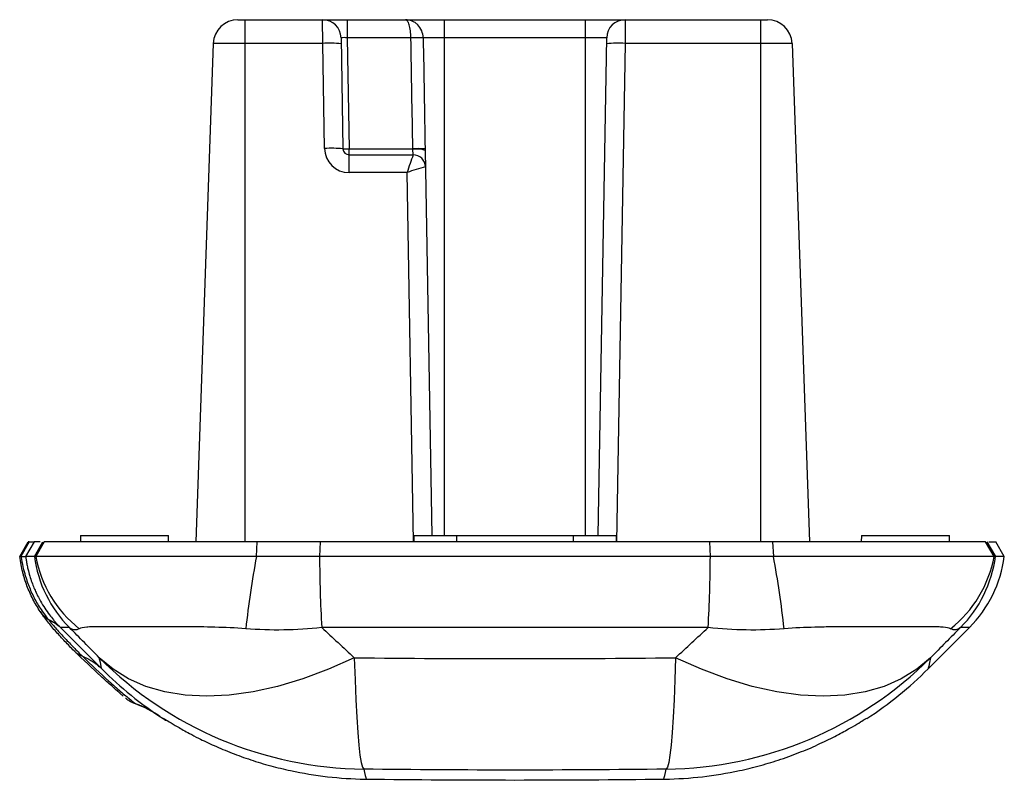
# Paper-space layout '_Left' of a CAD drawing. Header units: millimetres. Extents: x 157.7 to 237.9, y 135.3 to 197.3.
import ezdxf

# ---------------------------------------------------------------- set-up
doc = ezdxf.new("R2010")
doc.units = ezdxf.units.MM

psp = doc.layouts.new('_Left')

# ---------------------------------------------------------------- linework, layer by layer
at = {"color": 7, "linetype": 'Continuous', "lineweight": 25}
for p, q in [((175.477, 197.275), (218.611, 197.275)), ((176.044, 197.275), (176.044, 154.775)), ((182.386, 195.345), (182.378, 197.275)), ((184.377, 197.275), (184.377, 195.801)), ((192.294, 155.275), (192.294, 197.275)), ((203.794, 155.275), (203.794, 197.275)), ((207.018, 197.275), (207.01, 195.345)), ((218.044, 197.275), (218.044, 154.775)), ((183.878, 195.801), (184.035, 186.766)), ((184.377, 195.801), (184.535, 186.766)), ((189.574, 195.801), (184.377, 195.801)), ((205.519, 195.801), (190.572, 195.801)), ((204.811, 155.275), (205.519, 195.801)), ((173.478, 195.345), (172.061, 154.775)), ((182.386, 195.345), (173.478, 195.345)), ((182.535, 186.792), (182.386, 195.345)), ((220.61, 195.345), (207.01, 195.345)), ((220.61, 195.345), (222.026, 154.775)), ((184.535, 184.827), (184.535, 186.766)), ((184.535, 186.766), (189.727, 186.766)), ((184.535, 186.275), (189.753, 186.275)), ((189.753, 186.275), (189.729, 186.721)), ((190.729, 186.631), (191.276, 155.275)), ((189.261, 184.827), (184.535, 184.827)), ((157.708, 153.575), (158.401, 154.775)), ((158.491, 154.775), (157.814, 153.575)), ((158.886, 154.775), (158.193, 153.575)), ((159.388, 154.775), (158.886, 154.775)), ((158.911, 153.575), (159.604, 154.775)), ((159.708, 154.775), (159.016, 153.575)), ((162.661, 155.275), (162.653, 154.775)), ((162.661, 155.275), (169.826, 155.275)), ((169.835, 154.775), (169.826, 155.275)), ((176.987, 153.575), (177.06, 154.775)), ((182.173, 154.774), (182.13, 153.575)), ((213.914, 154.775), (182.173, 154.775)), ((189.811, 155.275), (189.803, 154.775)), ((189.811, 155.275), (206.276, 155.275)), ((206.276, 155.275), (206.285, 154.775)), ((213.958, 153.575), (213.914, 154.775)), ((219.028, 154.775), (219.101, 153.575)), ((226.261, 155.275), (226.253, 154.775)), ((226.261, 155.275), (233.426, 155.275)), ((233.435, 154.775), (233.426, 155.275)), ((237.072, 153.575), (236.38, 154.775)), ((236.484, 154.775), (237.177, 153.575)), ((236.647, 154.775), (237.207, 154.775)), ((237.9, 153.575), (237.207, 154.775)), ((158.911, 153.575), (158.193, 153.575)), ((213.958, 153.575), (182.13, 153.575)), ((237.9, 153.575), (237.177, 153.575)), ((161.758, 147.784), (161.035, 147.784)), ((213.78, 147.784), (182.308, 147.784)), ((231.695, 144.426), (235.053, 147.784)), ((162.411, 146.408), (164.393, 144.426)), ((167.076, 141.628), (167.079, 141.626)), ((167.08, 141.616), (167.1, 141.609))]:
    psp.add_line(p, q, dxfattribs=at)
at = {"color": 8, "linetype": 'Continuous', "lineweight": 25}
for p, q in [((207.01, 195.345), (206.302, 154.775)), ((189.786, 154.775), (189.261, 184.827)), ((193.294, 155.275), (193.294, 154.775)), ((202.794, 155.275), (202.794, 154.775)), ((235.053, 147.784), (234.33, 147.784)), ((169.395, 140.386), (169.395, 140.411)), ((226.693, 140.411), (226.692, 140.384))]:
    psp.add_line(p, q, dxfattribs=at)
at = {"color": 7, "linetype": 'Continuous', "lineweight": 25, "flags": 128}
for points in [[(190.752, 185.292), (190.752, 185.293), (190.751, 185.293)], [(184.96, 145.324), (182.849, 144.383), (180.761, 143.604), (178.711, 142.992), (176.713, 142.552), (174.782, 142.286), (172.931, 142.198), (171.173, 142.286), (169.521, 142.552), (167.986, 142.992), (166.58, 143.604), (165.312, 144.383), (164.191, 145.324)], [(184.96, 145.324), (185.019, 143.531), (185.086, 141.911), (185.16, 140.477), (185.241, 139.239), (185.328, 138.206), (185.421, 137.385), (185.519, 136.783), (185.622, 136.404), (185.728, 136.25)], [(211.127, 145.324), (211.069, 143.531), (211.002, 141.911), (210.928, 140.477), (210.847, 139.239), (210.759, 138.206), (210.666, 137.385), (210.568, 136.783), (210.466, 136.404), (210.36, 136.25)], [(231.897, 145.324), (230.776, 144.383), (229.508, 143.604), (228.102, 142.992), (226.567, 142.552), (224.915, 142.286), (223.157, 142.198), (221.306, 142.286), (219.375, 142.552), (217.377, 142.992), (215.326, 143.604), (213.238, 144.383), (211.127, 145.324)]]:
    psp.add_lwpolyline(points, dxfattribs=at)
at = {"color": 7, "linetype": 'Continuous', "lineweight": 25}
for centre, radius, start, end in [((175.477, 195.275), 2, 90, 178), ((182.378, 195.775), 1.5, 1, 90), ((207.018, 195.775), 1.5, 90, 179), ((218.611, 195.275), 2, 2, 90), ((184.127, 193.419), 2.395, 84.0093, 95.9907), ((190.073, 179.387), 16.421, 88.25866, 91.74134), ((182.948, 184.575), 10.784, 85.01222, 92.98839), ((206.448, 184.575), 10.784, 87.01161, 94.98778), ((183.098, 176.023), 10.784, 85.01222, 92.98839), ((184.535, 186.827), 2, 181, 270), ((184.535, 186.775), 0.5, 181, 270), ((184.285, 193.93), 7.168, 268.00162, 271.99838), ((224.456, 173.696), 36.913, 160.0762, 162.44912), ((190.227, 172.328), 14.446, 88.01687, 91.98313), ((190.017, 184.32), 2.419, 72.89056, 96.84572), ((189.752, 185.275), 1, 1.05072, 89.98358), ((189.753, 185.275), 1, 1, 90), ((193.93, 172.521), 13.162, 103.97327, 110.77489), ((168.829, 154.855), 10, 187.35447, 224.99775), ((168.637, 155.36), 9.786, 190.51227, 231.63962), ((259.93, 138.362), 84.327, 169.60653, 173.6533), ((293.824, 154.105), 111.696, 180.2721, 183.24434), ((102.257, 154.105), 111.702, 356.75586, 359.72792), ((136.153, 138.361), 84.331, 6.34694, 10.3935), ((227.45, 155.36), 9.786, 308.36035, 349.48771), ((227.259, 154.855), 10, 315.00225, 352.64553), ((227.982, 154.855), 10, 315, 352.64476), ((186.108, 167.248), 31, 225.00853, 269.29811), ((209.98, 167.248), 31, 270.70195, 314.9914), ((186.313, 166.346), 31, 225.00091, 236.90899), ((209.775, 166.346), 31, 303.08868, 315.00139), ((170.76, 142.464), 2.5, 236.71757, 247.43646)]:
    psp.add_arc(centre, radius, start, end, dxfattribs=at)
for points, knots in [([(189.574, 195.801), (189.573, 196.001), (189.559, 196.198), (189.51, 196.558), (189.475, 196.721), (189.413, 196.922), (189.39, 196.983), (189.344, 197.087), (189.319, 197.13), (189.244, 197.237), (189.19, 197.275), (189.139, 197.275)], [0, 0, 0, 0, 0.25, 0.25, 0.5, 0.5, 0.625, 0.625, 0.75, 0.75, 1, 1, 1, 1]), ([(190.572, 195.801), (190.569, 195.999), (190.526, 196.195), (190.372, 196.555), (190.26, 196.718), (190.058, 196.921), (189.983, 196.982), (189.829, 197.086), (189.747, 197.13), (189.494, 197.238), (189.314, 197.275), (189.139, 197.275)], [0, 0, 0, 0, 0.25, 0.25, 0.5, 0.5, 0.625, 0.625, 0.75, 0.75, 1, 1, 1, 1]), ([(189.727, 186.766), (189.701, 188.272), (189.675, 189.778), (189.649, 191.284), (189.624, 192.79), (189.599, 194.295), (189.574, 195.801)], [0, 0, 0, 0, 0.004519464, 0.004519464, 0.004519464, 0.009037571, 0.009037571, 0.009037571, 0.009037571]), ([(190.572, 195.801), (190.597, 194.295), (190.623, 192.79), (190.649, 191.284), (190.674, 189.778), (190.7, 188.272), (190.727, 186.766)], [0, 0, 0, 0, 0.004517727, 0.004517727, 0.004517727, 0.00903678, 0.00903678, 0.00903678, 0.00903678]), ([(177.06, 154.775), (177.041, 154.775), (177.022, 154.775), (176.14, 154.775), (175.272, 154.775), (172.743, 154.775), (171.133, 154.775), (168.074, 154.775), (166.693, 154.775), (164.84, 154.775), (164.256, 154.775), (163.197, 154.775), (162.717, 154.775), (161.855, 154.775), (161.474, 154.775), (160.812, 154.775), (160.538, 154.775), (160.104, 154.775), (159.943, 154.775), (159.772, 154.775), (159.728, 154.775), (159.708, 154.775)], [0.00635373, 0.00635373, 0.00635373, 0.00635373, 0.00641254, 0.00641254, 0.00909725, 0.00909725, 0.01446666, 0.01446666, 0.01983607, 0.01983607, 0.02252077, 0.02252077, 0.02520548, 0.02520548, 0.02789018, 0.02789018, 0.03057489, 0.03057489, 0.03325959, 0.03325959, 0.03495998, 0.03495998, 0.03495998, 0.03495998]), ([(182.173, 154.775), (181.452, 154.775), (180.731, 154.775), (179.025, 154.775), (178.04, 154.775), (177.06, 154.775)], [0.010661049, 0.010661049, 0.010661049, 0.010661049, 0.01283245, 0.01283245, 0.015810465, 0.015810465, 0.015810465, 0.015810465]), ([(219.028, 154.775), (218.357, 154.775), (217.685, 154.775), (215.981, 154.775), (214.948, 154.775), (213.914, 154.775)], [0.005617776, 0.005617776, 0.005617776, 0.005617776, 0.007655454, 0.007655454, 0.010777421, 0.010777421, 0.010777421, 0.010777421]), ([(236.38, 154.775), (236.37, 154.775), (236.356, 154.775), (236.302, 154.775), (236.253, 154.775), (236.061, 154.775), (235.875, 154.775), (235.389, 154.775), (235.088, 154.775), (234.55, 154.775), (234.355, 154.775), (233.942, 154.775), (233.723, 154.775), (233.029, 154.775), (232.516, 154.775), (231.674, 154.775), (231.381, 154.775), (230.769, 154.775), (230.45, 154.775), (229.472, 154.775), (228.784, 154.775), (227.338, 154.775), (226.581, 154.775), (225.39, 154.775), (224.985, 154.775), (224.17, 154.775), (223.758, 154.775), (222.509, 154.775), (221.659, 154.775), (220.36, 154.775), (219.922, 154.775), (219.33, 154.775), (219.179, 154.775), (219.028, 154.775)], [0.00636697, 0.00636697, 0.00636697, 0.00636697, 0.00717329, 0.00717329, 0.00853995, 0.00853995, 0.01127327, 0.01127327, 0.01400659, 0.01400659, 0.01537325, 0.01537325, 0.01673991, 0.01673991, 0.01947323, 0.01947323, 0.02083989, 0.02083989, 0.02220655, 0.02220655, 0.02493987, 0.02493987, 0.02767319, 0.02767319, 0.02903985, 0.02903985, 0.0304065, 0.0304065, 0.03313982, 0.03313982, 0.03450648, 0.03450648, 0.03497281, 0.03497281, 0.03497281, 0.03497281]), ([(159.385, 149.088), (159.169, 149.412), (158.97, 149.744), (158.603, 150.447), (158.439, 150.813), (158.231, 151.366), (158.167, 151.552), (158.081, 151.831), (158.054, 151.924), (158.002, 152.111), (157.977, 152.203), (157.859, 152.677), (157.776, 153.101), (157.708, 153.575)], [0, 0, 0, 0, 0.25, 0.25, 0.5, 0.5, 0.625, 0.625, 0.6875, 0.6875, 0.75, 0.75, 1, 1, 1, 1]), ([(157.814, 153.575), (157.802, 153.575), (157.779, 153.575), (157.753, 153.575), (157.729, 153.575), (157.712, 153.575), (157.71, 153.575), (157.708, 153.575)], [0, 0, 0, 0, 0.166079, 0.332715, 0.500046, 0.752842, 1, 1, 1, 1]), ([(158.193, 153.571), (158.208, 153.468), (158.237, 153.251), (158.299, 152.911), (158.392, 152.478), (158.524, 151.985), (158.693, 151.474), (158.867, 151.026), (159.028, 150.66), (159.2, 150.306), (159.43, 149.873), (159.748, 149.353), (160.108, 148.843), (160.405, 148.472), (160.64, 148.201), (160.834, 147.988), (160.968, 147.852), (161.035, 147.784)], [0, 0, 0, 0, 0.039757, 0.083553, 0.131388, 0.207979, 0.279652, 0.346524, 0.408735, 0.455034, 0.534075, 0.645864, 0.751309, 0.842792, 0.894818, 0.947221, 1, 1, 1, 1]), ([(159.016, 153.575), (159.004, 153.575), (158.981, 153.575), (158.956, 153.575), (158.937, 153.575), (158.922, 153.575), (158.915, 153.575), (158.911, 153.575)], [0, 0, 0, 0, 0.219477, 0.428288, 0.62739, 0.817682, 1, 1, 1, 1]), ([(176.987, 153.575), (176.832, 153.575), (176.517, 153.575), (176.041, 153.575), (175.553, 153.575), (175.055, 153.575), (174.545, 153.576), (174.025, 153.576), (173.494, 153.576), (172.953, 153.575), (172.401, 153.575), (171.84, 153.575), (171.271, 153.575), (170.697, 153.575), (169.868, 153.575), (168.75, 153.575), (167.329, 153.575), (165.836, 153.575), (163.914, 153.575), (162.028, 153.575), (160.654, 153.575), (159.891, 153.575), (159.506, 153.575), (159.28, 153.575), (159.148, 153.575), (159.057, 153.575), (159.029, 153.575), (159.016, 153.575)], [0, 0, 0, 0, 0.016307, 0.033053, 0.05025, 0.067911, 0.08605, 0.104685, 0.123835, 0.14352, 0.163767, 0.184601, 0.206008, 0.227834, 0.250082, 0.301819, 0.360621, 0.426992, 0.50003, 0.639082, 0.74973, 0.814985, 0.874321, 0.907639, 0.939631, 0.970392, 1, 1, 1, 1]), ([(182.13, 153.575), (181.735, 153.575), (180.925, 153.575), (179.676, 153.575), (178.356, 153.575), (177.452, 153.575), (176.987, 153.575)], [0, 0, 0, 0, 0.229931, 0.472088, 0.728165, 1, 1, 1, 1]), ([(219.101, 153.575), (218.788, 153.575), (218.173, 153.575), (217.269, 153.575), (216.398, 153.575), (215.559, 153.575), (214.749, 153.575), (214.218, 153.575), (213.958, 153.575)], [0, 0, 0, 0, 0.183077, 0.358917, 0.528046, 0.690962, 0.848133, 1, 1, 1, 1]), ([(237.072, 153.575), (237.066, 153.575), (237.054, 153.575), (237.025, 153.575), (236.987, 153.575), (236.938, 153.575), (236.878, 153.575), (236.807, 153.575), (236.723, 153.575), (236.545, 153.575), (236.201, 153.575), (235.437, 153.575), (234.064, 153.575), (231.796, 153.575), (228.977, 153.575), (226.381, 153.575), (224.317, 153.575), (222.883, 153.575), (221.728, 153.575), (220.829, 153.575), (219.957, 153.575), (219.383, 153.575), (219.101, 153.575)], [0, 0, 0, 0, 0.014587, 0.029452, 0.044601, 0.060046, 0.075796, 0.091863, 0.10826, 0.125, 0.184811, 0.25012, 0.360559, 0.499881, 0.638992, 0.749656, 0.814738, 0.874284, 0.90759, 0.939587, 0.970365, 1, 1, 1, 1]), ([(237.177, 153.575), (237.167, 153.575), (237.146, 153.575), (237.098, 153.575), (237.072, 153.575)], [0, 0, 0, 0, 0.47115, 1, 1, 1, 1]), ([(158.03, 152.503), (158.057, 152.394), (158.086, 152.286), (158.145, 152.077), (158.176, 151.975), (158.239, 151.777), (158.271, 151.68), (158.336, 151.494), (158.37, 151.403), (158.525, 150.975), (158.667, 150.641), (158.906, 150.154), (158.991, 149.993), (159.17, 149.675), (159.267, 149.515), (159.574, 149.043), (159.8, 148.738), (160.043, 148.439)], [0, 0, 0, 0, 0.0625, 0.0625, 0.125, 0.125, 0.1875, 0.1875, 0.25, 0.25, 0.5, 0.5, 0.625, 0.625, 0.75, 0.75, 1, 1, 1, 1]), ([(160.681, 147.43), (160.437, 147.703), (160.208, 147.976), (159.775, 148.528), (159.572, 148.807), (159.385, 149.089)], [0, 0, 0, 0, 0.5, 0.5, 1, 1, 1, 1]), ([(160.043, 148.439), (160.255, 148.174), (160.474, 147.915), (160.927, 147.404), (161.162, 147.152), (161.642, 146.65), (161.881, 146.404), (162.352, 145.917), (162.586, 145.678), (162.82, 145.443)], [0, 0, 0, 0, 0.25, 0.25, 0.5, 0.5, 0.75, 0.75, 1, 1, 1, 1]), ([(176.12, 147.683), (175.26, 147.75), (174.424, 147.786), (172.799, 147.832), (172.006, 147.84), (170.501, 147.847), (169.784, 147.846), (168.76, 147.844), (168.427, 147.844), (167.784, 147.843), (167.475, 147.842), (166.579, 147.843), (166.028, 147.845), (165.017, 147.848), (164.564, 147.85), (163.973, 147.845), (163.79, 147.843), (163.455, 147.832), (163.301, 147.825), (162.893, 147.791), (162.69, 147.754), (162.564, 147.687)], [0, 0, 0, 0, 0.125, 0.125, 0.25, 0.25, 0.375, 0.375, 0.4375, 0.4375, 0.5, 0.5, 0.625, 0.625, 0.75, 0.75, 0.8125, 0.8125, 0.875, 0.875, 1, 1, 1, 1]), ([(233.524, 147.687), (233.398, 147.754), (233.194, 147.791), (232.788, 147.824), (232.635, 147.832), (232.298, 147.842), (232.115, 147.845), (231.524, 147.85), (231.073, 147.848), (230.062, 147.845), (229.508, 147.843), (228.613, 147.842), (228.304, 147.843), (227.663, 147.844), (227.331, 147.844), (226.304, 147.846), (225.587, 147.847), (224.46, 147.842), (224.076, 147.839), (223.289, 147.828), (222.886, 147.82), (221.664, 147.786), (220.828, 147.75), (219.968, 147.683)], [0, 0, 0, 0, 0.125, 0.125, 0.1875, 0.1875, 0.25, 0.25, 0.375, 0.375, 0.5, 0.5, 0.5625, 0.5625, 0.625, 0.625, 0.75, 0.75, 0.8125, 0.8125, 0.875, 0.875, 1, 1, 1, 1]), ([(162.14, 145.884), (161.889, 146.137), (161.639, 146.394), (161.151, 146.912), (160.913, 147.171), (160.681, 147.43)], [0, 0, 0, 0, 0.5, 0.5, 1, 1, 1, 1]), ([(166.149, 142.185), (166.148, 142.186), (166.145, 142.189), (166.073, 142.252), (165.843, 142.454), (165.238, 142.992), (163.99, 144.101), (162.888, 145.164), (162.141, 145.883)], [0, 0, 0, 0, 0.067058, 0.206956, 0.346452, 0.501669, 0.662403, 1, 1, 1, 1]), ([(166.315, 142.045), (166.324, 142.038), (166.378, 141.995), (166.595, 141.842), (166.832, 141.696), (167.032, 141.633), (167.074, 141.62)], [0, 0, 0, 0, 0.050388, 0.294549, 0.854796, 1, 1, 1, 1]), ([(167.024, 141.638), (167.053, 141.627), (167.115, 141.605), (167.233, 141.56), (167.453, 141.473), (167.677, 141.38), (167.874, 141.297), (167.89, 141.307), (167.899, 141.312)], [0, 0, 0, 0, 0.023925, 0.051132, 0.119636, 0.327829, 0.64449, 1, 1, 1, 1]), ([(169.414, 140.399), (169.436, 140.386), (169.484, 140.358), (169.867, 140.118), (170.534, 139.715), (171.384, 139.235), (172.388, 138.711), (173.527, 138.167), (174.958, 137.564), (176.51, 137.006), (178.114, 136.516), (179.225, 136.259), (179.767, 136.133)], [0, 0, 0, 0, 0.083817, 0.182804, 0.295174, 0.407615, 0.47951, 0.587346, 0.69519, 0.798479, 0.901753, 1, 1, 1, 1]), ([(216.32, 136.133), (216.9, 136.268), (218.059, 136.538), (219.767, 137.066), (221.406, 137.672), (222.945, 138.34), (224.282, 139.005), (225.338, 139.589), (226.076, 140.028), (226.565, 140.334), (226.631, 140.374), (226.665, 140.394)], [0, 0, 0, 0, 0.105455, 0.210928, 0.326713, 0.442503, 0.563064, 0.683569, 0.788791, 0.893955, 1, 1, 1, 1]), ([(210.172, 135.442), (210.18, 135.442), (210.189, 135.443), (210.198, 135.443), (210.218, 135.443), (210.237, 135.443), (210.257, 135.443)], [0, 0, 0, 0, 0.00002589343, 0.00002589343, 0.00002589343, 0.00008578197, 0.00008578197, 0.00008578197, 0.00008578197])]:
    psp.add_open_spline(points, degree=3, knots=knots, dxfattribs=at)
for points in [[(189.729, 186.721), (189.728, 186.736), (189.728, 186.751), (189.727, 186.766)], [(190.727, 186.766), (190.727, 186.721), (190.728, 186.676), (190.729, 186.631)], [(158.491, 154.775), (158.429, 154.775), (158.401, 154.775), (158.401, 154.775)], [(158.491, 154.775), (158.758, 154.775), (158.884, 154.775), (158.885, 154.775)], [(157.814, 153.575), (158.069, 153.575), (158.191, 153.575), (158.193, 153.575)], [(157.814, 153.575), (157.86, 153.284), (157.913, 153.004), (157.974, 152.735)], [(157.974, 152.735), (157.993, 152.656), (158.01, 152.58), (158.03, 152.503)], [(159.385, 149.088), (159.556, 148.832), (159.78, 148.611), (160.043, 148.439)], [(160.043, 148.439), (160.425, 148.28), (160.759, 148.06), (161.035, 147.784)], [(164.191, 145.324), (163.381, 146.143), (162.57, 146.963), (161.758, 147.784)], [(162.564, 147.687), (162.279, 147.534), (162.009, 147.555), (161.758, 147.784)], [(182.308, 147.784), (180.241, 147.547), (178.178, 147.525), (176.12, 147.683)], [(182.308, 147.784), (183.193, 146.962), (184.077, 146.143), (184.96, 145.324)], [(211.127, 145.324), (212.011, 146.143), (212.895, 146.962), (213.78, 147.784)], [(219.968, 147.683), (217.909, 147.525), (215.846, 147.547), (213.78, 147.784)], [(234.33, 147.784), (233.518, 146.963), (232.707, 146.143), (231.897, 145.324)], [(234.33, 147.784), (234.079, 147.555), (233.809, 147.534), (233.524, 147.687)], [(162.14, 145.884), (162.33, 145.693), (162.561, 145.543), (162.82, 145.443)], [(184.96, 145.324), (193.683, 145.231), (202.405, 145.231), (211.127, 145.324)], [(167.103, 141.606), (167.815, 141.339), (168.499, 140.988), (169.131, 140.568)], [(179.767, 136.133), (181.76, 135.705), (183.791, 135.474), (185.83, 135.443)], [(210.36, 136.25), (202.149, 136.154), (193.939, 136.154), (185.728, 136.25)], [(185.728, 136.25), (185.823, 135.843), (185.885, 135.574), (185.916, 135.442)], [(210.172, 135.442), (210.202, 135.574), (210.265, 135.843), (210.36, 136.25)], [(210.257, 135.443), (212.297, 135.474), (214.328, 135.705), (216.32, 136.133)], [(185.83, 135.443), (185.859, 135.443), (185.887, 135.443), (185.916, 135.442)], [(185.916, 135.442), (193.998, 135.346), (202.089, 135.346), (210.172, 135.442)]]:
    psp.add_open_spline(points, degree=3, dxfattribs=at)
at = {"color": 8, "linetype": 'Continuous', "lineweight": 25}
for points, knots in [([(161.035, 147.784), (161.361, 147.458), (161.865, 146.953), (162.268, 146.551), (162.411, 146.408)], [0, 0, 0, 0, 0.645931, 1, 1, 1, 1]), ([(162.819, 145.443), (163.547, 144.741), (164.63, 143.697), (165.978, 142.533), (166.693, 141.942), (166.98, 141.708), (167.072, 141.631), (167.075, 141.629), (167.076, 141.628)], [0, 0, 0, 0, 0.325946, 0.484909, 0.646961, 0.780872, 0.917031, 1, 1, 1, 1]), ([(162.82, 145.443), (163.056, 145.342), (163.57, 145.123), (163.981, 144.766), (164.203, 144.574)], [0, 0, 0, 0, 0.461144, 1, 1, 1, 1])]:
    psp.add_open_spline(points, degree=3, knots=knots, dxfattribs=at)
for points in [[(164.393, 144.426), (164.393, 144.426), (164.326, 144.725), (164.191, 145.324)], [(231.897, 145.324), (231.762, 144.725), (231.695, 144.426), (231.695, 144.426)]]:
    psp.add_open_spline(points, degree=3, dxfattribs=at)

doc.saveas('drawing.dxf')
